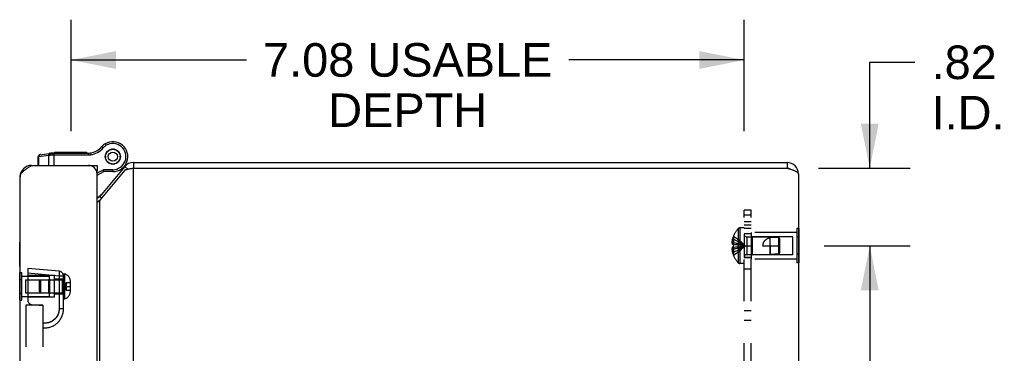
# Model space of a CAD drawing. Header units: inches. Extents: x 0 to 80, y 0 to 51.8.
# Tile 10 of 10: x 45.9 to 56.2, y 30 to 33.5. Entities that reach past the tile are written whole.
import ezdxf

# ---------------------------------------------------------------- set-up
doc = ezdxf.new("R2010")
doc.units = ezdxf.units.IN
doc.header["$LTSCALE"] = 4.400265
doc.header["$MEASUREMENT"] = 0
doc.linetypes.add('HIDDEN', pattern=[0.2, 0.1, -0.1])
doc.layers.get('0').update_dxf_attribs({"linetype": 'CONTINUOUS'})
for name, color, linetype in [('02___PRT_ALL_AXES', 7, 'CONTINUOUS'), ('06___PRT_ALL_SURFS', 7, 'CONTINUOUS'), ('DEFAULT_2', 8, 'HIDDEN'), ('DIMENSIONS', 7, 'CONTINUOUS')]:
    doc.layers.add(name, color=color, linetype=linetype)
doc.styles.get("Standard").update_dxf_attribs({"font": 'arial.ttf'})
doc.dimstyles.new('DIMSTYLE_1', dxfattribs={"dimtxt": 0.352962, "dimasz": 0.470617, "dimexe": 0.09, "dimexo": 0.07, "dimgap": 0.0375, "dimtad": 0, "dimtih": 1, "dimtoh": 1, "dimzin": 4, "dimdsep": 46, "dimtxsty": 'Standard', "dimblk": '_FILLED', "dimblk1": '_FILLED', "dimblk2": '_FILLED', "dimcen": 0.09, "dimazin": 1, "dimtfac": 1, "dimtofl": 0, "dimtmove": 0, "dimatfit": 3, "dimldrblk": '_FILLED', "dimfxl": 0, "dimtolj": 1, "dimtzin": 4, "dimarcsym": 0})

# ---------------------------------------------------------------- blocks, each defined once
blk = doc.blocks.new('_FILLED')
at = {"color": 0, "linetype": 'ByBlock'}
blk.add_solid([(0, 0), (-1, 0.2), (-1, -0.2)], dxfattribs=at)
blk = doc.blocks.new('*D2')
at = {"layer": 'DIMENSIONS', "color": 2, "linetype": 'Continuous'}
for p, q in [((54.348, 31.136), (55.253, 31.136)), ((54.829, 31.136), (54.829, 27.864)), ((54.829, 23.886), (54.829, 27.158)), ((54.348, 23.886), (55.253, 23.886))]:
    blk.add_line(p, q, dxfattribs=at)
at = {"layer": 'DIMENSIONS', "color": 2, "linetype": 'Continuous', "xscale": 0.4706166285, "yscale": 0.4706166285, "zscale": 0.4706166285}
for p, rotation in [((54.829, 31.136), 90), ((54.829, 23.886), 270)]:
    blk.add_blockref('_FILLED', p, dxfattribs=dict(at, rotation=rotation))
at = {"layer": 'DIMENSIONS', "color": 2, "linetype": 'Continuous', "insert": (54.829, 27.688), "char_height": 0.353, "width": 0.95917, "attachment_point": 2, "line_spacing_factor": 0.9}
blk.add_mtext('7.25', dxfattribs=at)
blk = doc.blocks.new('*D6')
at = {"layer": 'DIMENSIONS', "color": 2, "linetype": 'Continuous'}
for p, q in [((54.829, 31.951), (54.829, 33.066)), ((54.829, 33.066), (55.302, 33.066)), ((54.288, 31.951), (55.253, 31.951)), ((54.348, 31.136), (55.253, 31.136)), ((54.829, 31.136), (54.829, 30.195))]:
    blk.add_line(p, q, dxfattribs=at)
at = {"layer": 'DIMENSIONS', "color": 2, "linetype": 'Continuous', "xscale": 0.4706166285, "yscale": 0.4706166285, "zscale": 0.4706166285}
for p, rotation in [((54.829, 31.951), 270), ((54.829, 31.136), 90)]:
    blk.add_blockref('_FILLED', p, dxfattribs=dict(at, rotation=rotation))
at = {"layer": 'DIMENSIONS', "color": 2, "linetype": 'Continuous', "insert": (55.479, 33.242), "char_height": 0.353, "width": 0.76497, "attachment_point": 1, "line_spacing_factor": 0.9}
blk.add_mtext('.82\\PI.D.', dxfattribs=at)
blk = doc.blocks.new('*D24')
at = {"layer": 'DIMENSIONS', "color": 2, "linetype": 'Continuous'}
for p, q in [((46.431, 32.341), (46.431, 33.514)), ((53.508, 32.341), (53.508, 33.514)), ((46.431, 33.09), (48.274, 33.09)), ((53.508, 33.09), (51.665, 33.09))]:
    blk.add_line(p, q, dxfattribs=at)
at = {"layer": 'DIMENSIONS', "color": 2, "linetype": 'Continuous', "xscale": 0.4706166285, "yscale": 0.4706166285, "zscale": 0.4706166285, "rotation": 180}
blk.add_blockref('_FILLED', (46.431, 33.09), dxfattribs=at)
at = {"layer": 'DIMENSIONS', "color": 2, "linetype": 'Continuous', "xscale": 0.4706166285, "yscale": 0.4706166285, "zscale": 0.4706166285}
blk.add_blockref('_FILLED', (53.508, 33.09), dxfattribs=at)
at = {"layer": 'DIMENSIONS', "color": 2, "linetype": 'Continuous', "insert": (49.97, 33.267), "char_height": 0.35296, "width": 3.03758, "attachment_point": 2, "line_spacing_factor": 0.9}
blk.add_mtext('7.08 USABLE\\PDEPTH', dxfattribs=at)

msp = doc.modelspace()

# ---------------------------------------------------------------- linework, layer by layer
at = {"color": 7, "linetype": 'Continuous'}
for p, q in [((46.7896, 32.2093), (46.7896, 32.2093)), ((46.7896, 32.2093), (46.7996, 32.1921)), ((46.7896, 32.2093), (46.7997, 32.1921)), ((46.1027, 32.0934), (46.2199, 32.1098)), ((46.2372, 32.111), (46.6137, 32.111)), ((46.2491, 32.111), (46.2491, 31.981)), ((46.6137, 32.111), (46.6137, 32.091)), ((46.6329, 32.1125), (46.636, 32.0927)), ((46.7536, 32.1794), (46.7687, 32.1664)), ((46.7957, 32.1), (46.7922, 32.0919)), ((46.7982, 32.1084), (46.7957, 32.1)), ((46.7996, 32.1921), (46.7997, 32.1921)), ((46.8092, 32.1234), (46.8032, 32.117)), ((46.8145, 32.1305), (46.8092, 32.1234)), ((46.83, 32.1409), (46.8221, 32.1369)), ((46.8374, 32.1457), (46.83, 32.1409)), ((46.8554, 32.1501), (46.8467, 32.1491)), ((46.864, 32.1521), (46.8554, 32.1501)), ((46.8825, 32.1501), (46.874, 32.1521)), ((46.8913, 32.1491), (46.8825, 32.1501)), ((46.908, 32.1409), (46.9006, 32.1457)), ((46.9158, 32.1369), (46.908, 32.1409)), ((46.9287, 32.1234), (46.9235, 32.1305)), ((46.9348, 32.117), (46.9287, 32.1234)), ((46.9423, 32.1), (46.9397, 32.1084)), ((46.9458, 32.0919), (46.9423, 32.1)), ((46.0855, 32.0736), (46.0921, 32.0742)), ((46.0855, 31.981), (46.0855, 32.0736)), ((46.0921, 32.0742), (46.1932, 32.0884)), ((46.0921, 31.981), (46.0921, 32.0742)), ((46.1932, 32.0884), (46.1932, 31.981)), ((46.2316, 32.091), (46.6137, 32.091)), ((46.7905, 32.0821), (46.791, 32.0733)), ((46.791, 32.0733), (46.7905, 32.0645)), ((46.7922, 32.0547), (46.7957, 32.0466)), ((46.7957, 32.0466), (46.7982, 32.0382)), ((46.8032, 32.0296), (46.8092, 32.0232)), ((46.8092, 32.0232), (46.8145, 32.0161)), ((46.8221, 32.0097), (46.83, 32.0058)), ((46.83, 32.0058), (46.8374, 32.0009)), ((46.8467, 31.9975), (46.8554, 31.9965)), ((46.8554, 31.9965), (46.864, 31.9945)), ((46.874, 31.9945), (46.8825, 31.9965)), ((46.8825, 31.9965), (46.8913, 31.9975)), ((46.9006, 32.0009), (46.908, 32.0058)), ((46.908, 32.0058), (46.9158, 32.0097)), ((46.9235, 32.0161), (46.9287, 32.0232)), ((46.9287, 32.0232), (46.9348, 32.0296)), ((46.9397, 32.0382), (46.9423, 32.0466)), ((46.9423, 32.0466), (46.9458, 32.0547)), ((46.947, 32.0733), (46.9475, 32.0821)), ((46.9475, 32.0645), (46.947, 32.0733)), ((47.0156, 32.0159), (47.0155, 32.0155)), ((47.0855, 32.0111), (47.0855, 31.9511)), ((53.9585, 32.0111), (53.9585, 31.9511)), ((45.9978, 31.98), (45.9989, 31.9717)), ((46.7035, 31.921), (46.6983, 31.921)), ((46.7028, 31.9013), (46.7691, 31.9358)), ((46.7035, 31.981), (46.7035, 31.921)), ((46.7035, 31.8791), (46.774, 31.9158)), ((46.774, 31.9158), (46.7691, 31.9358)), ((46.869, 31.9358), (46.7691, 31.9358)), ((46.869, 31.9158), (46.774, 31.9158)), ((46.869, 31.9158), (46.869, 31.9358)), ((46.9936, 31.9682), (47.0285, 31.9389)), ((46.7306, 31.6548), (46.7496, 31.6389)), ((45.8895, 30.918), (45.8895, 31.174)), ((45.8895, 31.174), (45.8935, 31.174)), ((45.8895, 30.918), (45.8935, 30.918))]:
    msp.add_line(p, q, dxfattribs=at)
at = {"color": 3, "linetype": 'Continuous'}
for p, q in [((47.0855, 32.0111), (53.9585, 32.0111)), ((45.9978, 31.971), (46.0135, 31.981)), ((46.0135, 31.981), (46.7035, 31.981)), ((46.7035, 23.131), (46.7035, 31.891)), ((46.9936, 31.9682), (46.7306, 31.6548)), ((46.9936, 31.9296), (46.7306, 31.6163)), ((47.0855, 31.9511), (47.0706, 31.948)), ((47.0855, 23.0711), (47.0855, 31.9511)), ((47.0855, 31.9511), (53.9585, 31.9511)), ((54.0785, 31.8911), (54.0785, 23.1311)), ((45.8935, 23.161), (45.8935, 31.861)), ((46.7306, 23.4059), (46.7306, 31.6163))]:
    msp.add_line(p, q, dxfattribs=at)
at = {"color": 7, "linetype": 'Continuous'}
for points in [[(46.2083, 32.1082), (46.2075, 32.108), (46.2066, 32.1078), (46.2058, 32.1076), (46.205, 32.1073), (46.2042, 32.107), (46.2034, 32.1066), (46.2026, 32.1062), (46.2019, 32.1058), (46.2011, 32.1053), (46.2004, 32.1048), (46.1998, 32.1042), (46.1991, 32.1036), (46.1985, 32.103), (46.1979, 32.1023), (46.1973, 32.1016), (46.1968, 32.1008), (46.1963, 32.1001), (46.1958, 32.0993), (46.1954, 32.0985), (46.195, 32.0976), (46.1946, 32.0968), (46.1943, 32.0959), (46.194, 32.095), (46.1938, 32.0941), (46.1936, 32.0931), (46.1934, 32.0922), (46.1933, 32.0912), (46.1932, 32.0903), (46.1932, 32.0893), (46.1932, 32.0884)], [(46.2199, 32.1098), (46.2193, 32.1097), (46.2187, 32.1095), (46.2182, 32.1094), (46.2176, 32.1091), (46.2171, 32.1089), (46.2166, 32.1086), (46.2161, 32.1082), (46.2156, 32.1078), (46.2151, 32.1074), (46.2147, 32.1069), (46.2142, 32.1064), (46.2138, 32.1059), (46.2134, 32.1053), (46.213, 32.1047), (46.2126, 32.1041), (46.2123, 32.1034), (46.212, 32.1027), (46.2117, 32.102), (46.2114, 32.1013), (46.2112, 32.1005), (46.2109, 32.0997), (46.2107, 32.0989), (46.2106, 32.098), (46.2104, 32.0972), (46.2103, 32.0963), (46.2102, 32.0954), (46.2101, 32.0945), (46.2101, 32.0936), (46.2101, 32.0927), (46.2101, 32.0918), (46.2101, 32.0909), (46.2102, 32.09)], [(46.2372, 32.111), (46.2369, 32.111), (46.2367, 32.1109), (46.2364, 32.1108), (46.2361, 32.1106), (46.2359, 32.1105), (46.2356, 32.1102), (46.2354, 32.11), (46.2351, 32.1096), (46.2349, 32.1093), (46.2347, 32.1089), (46.2344, 32.1085), (46.2342, 32.108), (46.234, 32.1075), (46.2338, 32.1069), (46.2336, 32.1064), (46.2334, 32.1058), (46.2332, 32.1051), (46.233, 32.1045), (46.2329, 32.1038), (46.2327, 32.103), (46.2325, 32.1023), (46.2324, 32.1015), (46.2323, 32.1007), (46.2322, 32.0999), (46.232, 32.0991), (46.2319, 32.0982), (46.2319, 32.0973), (46.2318, 32.0965), (46.2317, 32.0956), (46.2317, 32.0947), (46.2316, 32.0938), (46.2316, 32.0928), (46.2316, 32.0919), (46.2316, 32.091)], [(46.1072, 32.094), (46.1063, 32.0939), (46.1055, 32.0937), (46.1047, 32.0935), (46.1039, 32.0932), (46.1031, 32.0929), (46.1023, 32.0925), (46.1015, 32.0921), (46.1007, 32.0916), (46.1, 32.0912), (46.0993, 32.0906), (46.0986, 32.0901), (46.098, 32.0894), (46.0973, 32.0888), (46.0968, 32.0881), (46.0962, 32.0874), (46.0957, 32.0867), (46.0951, 32.0859), (46.0947, 32.0851), (46.0943, 32.0843), (46.0939, 32.0835), (46.0935, 32.0826), (46.0932, 32.0817), (46.0929, 32.0808), (46.0927, 32.0799), (46.0925, 32.079), (46.0923, 32.078), (46.0922, 32.0771), (46.0921, 32.0761), (46.0921, 32.0752), (46.0921, 32.0742)], [(46.1932, 32.0884), (46.2118, 32.0901), (46.2134, 32.0903), (46.2151, 32.0904), (46.2169, 32.0905), (46.2186, 32.0906), (46.2204, 32.0907), (46.2222, 32.0908), (46.224, 32.0909), (46.2259, 32.0909), (46.2278, 32.091), (46.2297, 32.091), (46.2316, 32.091)]]:
    msp.add_lwpolyline(points, dxfattribs=at)
at = {"color": 3, "linetype": 'Continuous'}
for points in [[(45.8935, 31.861), (45.8937, 31.866), (45.8945, 31.871), (45.8958, 31.876), (45.8976, 31.881), (45.8998, 31.886), (45.9026, 31.891), (45.9059, 31.896), (45.9096, 31.901), (45.9137, 31.906), (45.9183, 31.911), (45.9233, 31.916), (45.9286, 31.921), (45.9344, 31.926), (45.9404, 31.931), (45.9468, 31.936), (45.9535, 31.941), (45.9604, 31.946), (45.9676, 31.951), (45.9749, 31.956), (45.9824, 31.961), (45.9901, 31.966), (45.9978, 31.971)], [(47.0706, 31.948), (47.0632, 31.9465), (47.0559, 31.9449), (47.0487, 31.9434), (47.0417, 31.9419), (47.0348, 31.9404), (47.0281, 31.9388), (47.0216, 31.9373), (47.0154, 31.9358), (47.0095, 31.9342), (47.0039, 31.9327), (46.9985, 31.9312), (46.9936, 31.9296)], [(54.0785, 31.8911), (54.0782, 31.8938), (54.0773, 31.8965), (54.0758, 31.8992), (54.0737, 31.902), (54.071, 31.9047), (54.0677, 31.9075), (54.0639, 31.9102), (54.0595, 31.9129), (54.0546, 31.9156), (54.0493, 31.9183), (54.0434, 31.9211), (54.0371, 31.9238), (54.0304, 31.9265), (54.0234, 31.9293), (54.0161, 31.932), (54.0084, 31.9347), (54.0005, 31.9374), (53.9924, 31.9402), (53.984, 31.9429), (53.9756, 31.9456), (53.967, 31.9484), (53.9585, 31.9511)], [(46.7306, 31.6163), (46.7271, 31.612), (46.7232, 31.6077), (46.7191, 31.6034), (46.7147, 31.5991), (46.71, 31.5948), (46.7052, 31.5906), (46.7035, 31.5891)]]:
    msp.add_lwpolyline(points, dxfattribs=at)
at = {"color": 7, "linetype": 'Continuous'}
for radius in [0.078, 0.048]:
    msp.add_circle((46.869, 32.0733), radius, dxfattribs=at)
for centre, radius, start, end in [((46.869, 32.0733), 0.1575, 120.78995, 142.64024), ((46.8612, 32.0866), 0.1421, 120.26499, 139.20673), ((46.869, 32.0733), 0.1575, 270, 120.26499), ((46.869, 32.0733), 0.1375, 270, 120.26499), ((46.2372, 31.986), 0.125, 89.99992, 97.96182), ((46.6137, 32.236), 0.125, 270, 278.84009), ((46.6022, 32.3101), 0.2, 278.84009, 319.20673), ((46.6022, 32.3101), 0.22, 278.84009, 319.20673), ((46.8612, 32.0866), 0.1221, 120.26499, 139.20673), ((46.1055, 32.0736), 0.02, 97.96175, 180), ((46.6137, 32.236), 0.145, 270, 278.84009), ((46.7734, 32.1103), 0.26, 326.98325, 338.622), ((47.0855, 31.8911), 0.06, 90, 113.1031), ((53.9585, 31.8911), 0.06, 54.27182, 90), ((46.6544, 31.7584), 0.125, 293.14395, 320)]:
    msp.add_arc(centre, radius, start, end, dxfattribs=at)
at = {"color": 3, "linetype": 'Continuous'}
for centre, radius, start, end in [((47.0855, 31.8911), 0.12, 90, 140), ((53.9585, 31.8911), 0.12, 0, 90), ((46.0135, 31.861), 0.12, 90, 180), ((46.6135, 31.891), 0.09, 0, 90), ((46.6847, 31.6934), 0.06, 288.29255, 320)]:
    msp.add_arc(centre, radius, start, end, dxfattribs=at)
at = {"layer": '02___PRT_ALL_AXES', "color": 7, "linetype": 'Continuous'}
for p, q in [((46.2543, 32.111), (46.2543, 32.121)), ((46.2543, 32.121), (46.5947, 32.121)), ((46.2545, 32.111), (46.2545, 32.121)), ((46.456, 32.111), (46.456, 32.121)), ((46.526, 32.111), (46.526, 32.121)), ((46.5344, 32.111), (46.5344, 32.121)), ((46.5863, 32.111), (46.5863, 32.121)), ((46.5947, 32.111), (46.5947, 32.121))]:
    msp.add_line(p, q, dxfattribs=at)
at = {"layer": '02___PRT_ALL_AXES', "color": 8, "linetype": 'HIDDEN'}
for p, q in [((53.5825, 31.2761), (53.5825, 30.9961)), ((54.0615, 31.2761), (53.5825, 31.2761)), ((53.5075, 31.2611), (53.5075, 31.0111)), ((53.5825, 31.2611), (53.5075, 31.2611)), ((53.5825, 31.0111), (53.5075, 31.0111)), ((54.0615, 30.9961), (53.5825, 30.9961)), ((45.9105, 30.8145), (46.202, 30.8145)), ((46.202, 30.6025), (46.202, 30.8145)), ((45.9105, 30.6025), (46.202, 30.6025))]:
    msp.add_line(p, q, dxfattribs=at)
at = {"layer": '02___PRT_ALL_AXES', "color": 7, "linetype": 'Continuous'}
msp.add_circle((46.869, 32.0733), 0.079, dxfattribs=at)
at = {"layer": '06___PRT_ALL_SURFS', "color": 8, "linetype": 'HIDDEN'}
for p, q in [((54.0785, 31.3162), (54.0615, 31.3162)), ((54.0615, 31.3162), (54.0615, 30.9559)), ((54.0785, 31.2261), (54.0615, 31.2261)), ((54.0785, 31.046), (54.0615, 31.046)), ((54.0785, 30.9559), (54.0615, 30.9559)), ((45.8935, 30.8528), (45.9105, 30.8528)), ((45.8935, 30.7807), (45.9105, 30.7807)), ((45.9105, 30.5642), (45.9105, 30.8528)), ((45.8935, 30.6363), (45.9105, 30.6363)), ((45.8935, 30.5642), (45.9105, 30.5642))]:
    msp.add_line(p, q, dxfattribs=at)
at = {"layer": '06___PRT_ALL_SURFS', "color": 7, "linetype": 'Continuous'}
for p, q in [((54.0825, 31.3162), (54.0785, 31.3162)), ((54.0825, 31.3162), (54.0825, 30.9559)), ((54.0825, 31.2261), (54.0785, 31.2261)), ((54.0825, 31.046), (54.0785, 31.046)), ((54.0825, 30.9559), (54.0785, 30.9559)), ((45.8895, 30.5642), (45.8895, 30.8528)), ((45.8895, 30.8528), (45.8935, 30.8528)), ((45.8895, 30.7807), (45.8935, 30.7807)), ((45.8895, 30.6363), (45.8935, 30.6363)), ((45.8895, 30.5642), (45.8935, 30.5642))]:
    msp.add_line(p, q, dxfattribs=at)
at = {"layer": 'DEFAULT_2', "color": 8, "linetype": 'HIDDEN'}
for p, q in [((53.5075, 23.5111), (53.5075, 31.5111)), ((53.5825, 31.5111), (53.5075, 31.5111)), ((53.5825, 23.5111), (53.5825, 31.5111)), ((53.5075, 31.4594), (53.5825, 31.4594)), ((53.5825, 31.3861), (53.5075, 31.3861)), ((53.4465, 31.3163), (53.4465, 30.9558)), ((53.461, 31.3226), (53.461, 30.9496)), ((53.5075, 31.3226), (53.461, 31.3226)), ((53.5075, 31.357), (53.5825, 31.357)), ((53.5825, 31.3171), (53.5075, 31.3171)), ((53.3942, 31.171), (53.3792, 31.171)), ((53.3942, 31.2046), (53.3841, 31.2046)), ((53.3946, 31.2353), (53.3942, 31.2356)), ((53.3946, 31.2353), (53.3942, 31.2344)), ((53.3942, 31.2344), (53.3942, 31.1516)), ((53.5357, 31.2301), (53.5357, 31.0421)), ((53.5357, 31.2301), (53.7825, 31.2301)), ((53.5925, 31.2311), (53.5825, 31.2411)), ((53.5925, 31.2311), (53.5925, 31.0411)), ((54.02, 31.2311), (53.5925, 31.2311)), ((53.7825, 31.0421), (53.7825, 31.2301)), ((53.8726, 31.2211), (53.7825, 31.2301)), ((53.8726, 31.0511), (53.8726, 31.2211)), ((53.8825, 31.2101), (53.8726, 31.2211)), ((53.8726, 31.221), (53.8777, 31.2153)), ((53.8777, 31.2153), (53.8825, 31.2101)), ((53.8825, 31.0621), (53.8825, 31.2101)), ((54.02, 31.0411), (54.02, 31.2311)), ((53.3942, 31.1012), (53.3792, 31.1012)), ((53.3942, 31.1516), (53.3841, 31.1516)), ((53.3942, 31.1206), (53.3841, 31.1206)), ((53.3942, 31.0676), (53.3841, 31.0676)), ((53.3946, 31.1515), (53.3942, 31.1516)), ((53.3942, 31.1516), (53.4166, 31.1494)), ((53.3942, 31.1206), (53.4166, 31.1227)), ((53.3946, 31.1206), (53.3942, 31.1206)), ((53.3942, 31.1206), (53.3942, 31.0378)), ((53.3944, 31.1258), (53.3946, 31.1206)), ((53.4163, 31.1227), (53.4381, 31.1251)), ((53.4379, 31.125), (53.459, 31.1275)), ((53.4588, 31.1275), (53.4793, 31.1302)), ((53.5075, 31.1361), (53.5825, 31.1361)), ((53.7025, 31.1361), (53.8825, 31.1361)), ((53.7825, 31.1361), (53.7825, 31.0421)), ((53.3946, 31.0368), (53.3942, 31.0378)), ((53.3946, 31.0368), (53.3942, 31.0366)), ((53.5075, 31.0111), (53.5825, 31.0111)), ((53.5357, 31.0421), (53.7825, 31.0421)), ((53.5925, 31.0411), (53.5825, 31.0311)), ((54.02, 31.0411), (53.5925, 31.0411)), ((53.8726, 31.0511), (53.7825, 31.0421)), ((53.8825, 31.0621), (53.8726, 31.0511)), ((45.9745, 30.896), (45.9745, 30.5631)), ((46.3038, 30.8672), (45.9745, 30.896)), ((46.3044, 30.8667), (46.3038, 30.8672)), ((53.5075, 30.9496), (53.461, 30.9496)), ((53.5075, 30.8941), (53.5825, 30.8941)), ((45.952, 30.7775), (45.952, 30.6395)), ((45.952, 30.7775), (46.3395, 30.7775)), ((46.3038, 30.8174), (45.9745, 30.8462)), ((46.2555, 30.821), (45.9745, 30.8234)), ((46.0995, 30.7637), (46.1133, 30.7775)), ((46.0995, 30.6533), (46.0995, 30.7637)), ((46.1133, 30.6395), (46.1133, 30.7775)), ((46.192, 30.7775), (46.202, 30.7875)), ((46.192, 30.7775), (46.192, 30.6395)), ((46.202, 30.7875), (46.202, 30.6295)), ((46.2555, 30.596), (46.2555, 30.821)), ((46.2555, 30.7865), (46.3495, 30.7865)), ((46.3495, 30.8174), (46.3038, 30.8174)), ((46.3395, 30.6395), (46.3395, 30.7775)), ((46.3495, 30.471), (46.3495, 30.8395)), ((46.3495, 30.8395), (46.3645, 30.8395)), ((46.3645, 30.5775), (46.3645, 30.8395)), ((46.4225, 30.6571), (46.4225, 30.7599)), ((46.0995, 30.6533), (46.1133, 30.6395)), ((46.3697, 30.7085), (46.4225, 30.7085)), ((46.3785, 30.748), (46.3785, 30.6689)), ((46.3785, 30.748), (46.4201, 30.748)), ((46.3785, 30.6689), (46.4201, 30.6689)), ((46.4201, 30.748), (46.4201, 30.6689)), ((45.952, 30.6395), (46.3395, 30.6395)), ((46.2555, 30.596), (45.9745, 30.5935)), ((46.192, 30.6395), (46.202, 30.6295)), ((46.2555, 30.6305), (46.3495, 30.6305)), ((46.3495, 30.5775), (46.3645, 30.5775)), ((45.9535, 30.511), (45.9535, 25.136)), ((46.1345, 30.511), (45.9535, 30.511)), ((46.0165, 30.5173), (46.1345, 30.507)), ((46.1345, 30.511), (46.1345, 25.136)), ((46.3363, 30.471), (46.3038, 30.471)), ((46.3495, 30.471), (46.3038, 30.471)), ((46.3495, 30.471), (46.3363, 30.471)), ((53.5075, 30.4545), (53.5825, 30.4545)), ((46.2855, 30.3992), (46.2854, 30.3989)), ((53.5075, 30.3533), (53.5825, 30.3533)), ((46.1473, 30.3211), (46.1472, 30.3211))]:
    msp.add_line(p, q, dxfattribs=at)
for points in [[(53.3841, 31.2046), (53.3831, 31.2001), (53.3823, 31.1957), (53.3815, 31.1915), (53.3809, 31.1873), (53.3803, 31.1831), (53.3799, 31.179), (53.3795, 31.175), (53.3792, 31.171)], [(53.3792, 31.171), (53.3795, 31.1686), (53.3799, 31.1661), (53.3804, 31.1637), (53.3809, 31.1613), (53.3816, 31.1588), (53.3823, 31.1564), (53.3832, 31.154), (53.3841, 31.1516)], [(53.3942, 31.2046), (53.4163, 31.1951), (53.4379, 31.1849), (53.4588, 31.1739), (53.4792, 31.1621), (53.499, 31.1495), (53.5182, 31.1361)], [(53.3942, 31.171), (53.4163, 31.1662), (53.4379, 31.1609), (53.4588, 31.1553), (53.4792, 31.1493), (53.499, 31.1429), (53.5182, 31.1361)], [(53.3946, 31.2353), (53.4166, 31.2216), (53.4381, 31.2068), (53.459, 31.1908), (53.4793, 31.1737), (53.4991, 31.1555), (53.5182, 31.1361)], [(53.7825, 31.2202), (53.7752, 31.218), (53.7683, 31.2157), (53.7618, 31.2132), (53.7558, 31.2106), (53.7503, 31.2078), (53.7451, 31.2049), (53.7404, 31.202), (53.736, 31.1989), (53.7321, 31.1958), (53.7285, 31.1927), (53.7252, 31.1896), (53.7222, 31.1864), (53.7195, 31.1833), (53.7171, 31.1801), (53.7149, 31.1769), (53.7128, 31.1736), (53.711, 31.1703), (53.7093, 31.1669), (53.7078, 31.1633), (53.7065, 31.1597), (53.7053, 31.1559), (53.7043, 31.1521), (53.7035, 31.1481), (53.703, 31.1441), (53.7026, 31.1401), (53.7025, 31.1361)], [(53.8726, 31.221), (53.8611, 31.2219), (53.8495, 31.2226), (53.8377, 31.2231), (53.826, 31.2232), (53.8145, 31.223), (53.8034, 31.2225), (53.7927, 31.2215), (53.7825, 31.2202)], [(53.3841, 31.1206), (53.3832, 31.1182), (53.3823, 31.1157), (53.3816, 31.1133), (53.3809, 31.1109), (53.3804, 31.1084), (53.3799, 31.106), (53.3795, 31.1036), (53.3792, 31.1012)], [(53.3792, 31.1012), (53.3795, 31.0972), (53.3799, 31.0931), (53.3803, 31.089), (53.3809, 31.0849), (53.3815, 31.0807), (53.3823, 31.0764), (53.3831, 31.072), (53.3841, 31.0676)], [(53.3946, 31.1515), (53.3944, 31.1464), (53.3942, 31.1412), (53.3942, 31.1361)], [(53.3942, 31.0676), (53.4163, 31.077), (53.4379, 31.0872), (53.4588, 31.0983), (53.4792, 31.1101), (53.499, 31.1227), (53.5182, 31.1361)], [(53.3942, 31.1012), (53.4163, 31.106), (53.4379, 31.1112), (53.4588, 31.1168), (53.4792, 31.1228), (53.499, 31.1293), (53.5182, 31.1361)], [(53.3944, 31.1258), (53.3942, 31.1309), (53.3942, 31.1361)], [(53.3946, 31.0368), (53.4166, 31.0505), (53.4381, 31.0653), (53.459, 31.0813), (53.4793, 31.0984), (53.4991, 31.1167), (53.5182, 31.1361)], [(53.4163, 31.1494), (53.4381, 31.1471), (53.459, 31.1446), (53.4793, 31.1419), (53.4991, 31.1391), (53.5182, 31.1361)], [(53.4379, 31.1471), (53.4588, 31.1446), (53.4792, 31.142), (53.499, 31.1391), (53.5182, 31.1361)], [(53.4792, 31.1302), (53.499, 31.133), (53.5182, 31.1361)], [(53.4793, 31.1302), (53.4991, 31.1331), (53.5182, 31.1361)], [(46.3044, 30.8667), (46.3048, 30.8654), (46.3052, 30.8633), (46.3054, 30.8604), (46.3056, 30.8567), (46.3056, 30.8525)], [(46.3038, 30.8174), (46.3038, 30.4697), (46.3038, 30.4683), (46.3038, 30.4669), (46.3037, 30.4655), (46.3037, 30.4641), (46.3036, 30.4626), (46.3035, 30.4612), (46.3034, 30.4596), (46.3033, 30.4581), (46.3031, 30.4565), (46.303, 30.4549), (46.3028, 30.4533), (46.3026, 30.4516), (46.3024, 30.45), (46.3021, 30.4482), (46.3018, 30.4465), (46.3015, 30.4448), (46.3012, 30.443), (46.3009, 30.4412), (46.3005, 30.4393), (46.2999, 30.4371), (46.2994, 30.4347), (46.2988, 30.4325), (46.2983, 30.4305), (46.2977, 30.4285), (46.2971, 30.4266), (46.2965, 30.4248), (46.296, 30.423), (46.2954, 30.4214), (46.2949, 30.4199), (46.2943, 30.4184), (46.2938, 30.417), (46.2933, 30.4158), (46.2928, 30.4146), (46.2924, 30.4135), (46.2919, 30.4124), (46.2915, 30.4115), (46.2911, 30.4106), (46.291, 30.4102), (46.2905, 30.4091), (46.2888, 30.4056), (46.287, 30.402), (46.2864, 30.4007), (46.2861, 30.4002), (46.2858, 30.3997), (46.2855, 30.3992)], [(46.3056, 30.8525), (46.3056, 30.8476), (46.3054, 30.8422), (46.3052, 30.8363), (46.3048, 30.8302), (46.3044, 30.8238), (46.3038, 30.8174)], [(46.3785, 30.748), (46.3775, 30.7458), (46.3766, 30.7436), (46.3758, 30.7414), (46.375, 30.7393), (46.3743, 30.7371), (46.3736, 30.7349), (46.373, 30.7327), (46.3724, 30.7305), (46.3719, 30.7283), (46.3714, 30.7261), (46.371, 30.7239), (46.3707, 30.7217), (46.3704, 30.7195), (46.3701, 30.7173), (46.3699, 30.7151), (46.3698, 30.7129), (46.3697, 30.7107), (46.3697, 30.7085)], [(46.3785, 30.6689), (46.3775, 30.6711), (46.3766, 30.6733), (46.3758, 30.6755), (46.375, 30.6777), (46.3743, 30.6799), (46.3736, 30.6821), (46.373, 30.6843), (46.3724, 30.6865), (46.3719, 30.6887), (46.3714, 30.6909), (46.371, 30.6931), (46.3707, 30.6953), (46.3704, 30.6975), (46.3701, 30.6997), (46.3699, 30.7019), (46.3698, 30.7041), (46.3697, 30.7063), (46.3697, 30.7085)], [(46.3038, 30.471), (46.3, 30.4383), (46.2903, 30.4087), (46.2742, 30.3816), (46.2529, 30.3584), (46.2272, 30.3403), (46.1982, 30.3277), (46.1675, 30.3218), (46.1345, 30.3222)], [(46.2759, 30.3838), (46.2749, 30.3825), (46.2744, 30.3817), (46.2735, 30.3805), (46.2724, 30.3792), (46.2715, 30.3779), (46.2705, 30.3767), (46.2695, 30.3754), (46.2684, 30.3742), (46.2674, 30.373), (46.2664, 30.3718), (46.2653, 30.3706), (46.2642, 30.3694), (46.2631, 30.3683), (46.262, 30.3671), (46.2609, 30.366), (46.2598, 30.3648), (46.2587, 30.3637), (46.2575, 30.3626), (46.2564, 30.3615), (46.2552, 30.3604), (46.2541, 30.3594), (46.2528, 30.3583), (46.2508, 30.3566), (46.2485, 30.3547), (46.2463, 30.3529), (46.244, 30.3511), (46.2416, 30.3493), (46.2392, 30.3476), (46.2366, 30.3459), (46.234, 30.3442), (46.2314, 30.3426), (46.2287, 30.341), (46.2259, 30.3394), (46.223, 30.3379), (46.22, 30.3364), (46.217, 30.3349), (46.2139, 30.3336), (46.2108, 30.3322), (46.2076, 30.3309), (46.2043, 30.3297), (46.2007, 30.3285), (46.1975, 30.3275), (46.1958, 30.327)], [(46.2821, 30.3931), (46.2817, 30.3925), (46.2813, 30.3919), (46.2809, 30.3912), (46.2805, 30.3906), (46.2801, 30.3899), (46.2796, 30.3893), (46.2792, 30.3886), (46.2788, 30.388), (46.2783, 30.3873), (46.2778, 30.3866), (46.2774, 30.3859), (46.2769, 30.3852), (46.2764, 30.3845), (46.2759, 30.3838)], [(46.2851, 30.3985), (46.2832, 30.395), (46.2827, 30.3942), (46.2821, 30.3931)], [(46.2854, 30.3989), (46.2854, 30.3989), (46.2851, 30.3985)], [(46.1472, 30.3211), (46.1469, 30.3212), (46.1469, 30.3211), (46.1464, 30.3212), (46.1449, 30.3213), (46.1424, 30.3214), (46.1389, 30.3218), (46.1345, 30.3222)], [(46.1504, 30.321), (46.1484, 30.3211), (46.1478, 30.3211), (46.1474, 30.3211), (46.1473, 30.3211), (46.1473, 30.3211)], [(46.1643, 30.3214), (46.1636, 30.3213), (46.1629, 30.3213), (46.1622, 30.3212), (46.1614, 30.3212), (46.1607, 30.3211), (46.1599, 30.3211), (46.1591, 30.3211), (46.1583, 30.3211), (46.1575, 30.321), (46.1566, 30.321), (46.1558, 30.321), (46.1549, 30.321), (46.154, 30.321), (46.1531, 30.321), (46.1522, 30.321), (46.1513, 30.321), (46.1504, 30.321)], [(46.1958, 30.327), (46.1929, 30.3262), (46.1914, 30.3258), (46.1898, 30.3254), (46.1883, 30.325), (46.1867, 30.3246), (46.1852, 30.3243), (46.1836, 30.324), (46.1821, 30.3237), (46.1805, 30.3234), (46.1789, 30.3231), (46.1774, 30.3228), (46.1758, 30.3226), (46.1742, 30.3224), (46.1726, 30.3222), (46.171, 30.322), (46.1695, 30.3218), (46.1678, 30.3216), (46.1663, 30.3215), (46.1655, 30.3214), (46.1643, 30.3214)]]:
    msp.add_lwpolyline(points, dxfattribs=at)
for centre, radius, start, end in [((53.6364, 31.1361), 0.2618, 136.4862, 157.66431), ((53.461, 31.3026), 0.02, 90, 136.4862), ((53.6364, 31.1361), 0.2614, 157.91062, 164.80589), ((53.5357, 31.2583), 0.0282, 180, 270), ((53.6364, 31.1361), 0.2614, 195.19411, 202.08938), ((53.6364, 31.1361), 0.2618, 202.33569, 223.5138), ((53.5357, 31.0139), 0.0282, 90, 180), ((46.2995, 30.8174), 0.05, 0, 85), ((53.461, 30.9696), 0.02, 223.5138, 270), ((46.3395, 30.7875), 0.01, 270, 360), ((46.3389, 30.7599), 0.0836, 0, 72.16768), ((46.3389, 30.6571), 0.0836, 287.83232, 360), ((46.4201, 30.7504), 0.00237, 270, 360), ((46.4201, 30.6666), 0.00237, 0, 90), ((46.0205, 30.5631), 0.046, 180, 265), ((46.3395, 30.6295), 0.01, 0, 90), ((46.1495, 30.471), 0.2, 265.69878, 360)]:
    msp.add_arc(centre, radius, start, end, dxfattribs=at)

# ---------------------------------------------------------------- dimensions: what is measured, and where the dimension line sits
at = {"layer": 'DIMENSIONS', "color": 2, "linetype": 'Continuous'}
for base, p1, p2, angle, text, picture, middle in [((46.4315, 33.0903), (53.5075, 32.2705), (46.4315, 32.2705), 180, '<> USABLE\\PDEPTH', '*D24', (49.9695, 32.8256)), ((54.8294488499, 31.1360715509), (54.2179644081, 31.9510715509), (54.2779644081, 31.1360715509), 270, '<>\\PI.D.', '*D6', (55.8612033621, 32.8008687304))]:
    dim = msp.add_linear_dim(base=base, p1=p1, p2=p2, angle=angle, text=text, dimstyle='DIMSTYLE_1', dxfattribs=at)
    dim.commit()
    dim.dimension.update_dxf_attribs({"geometry": picture, "text_midpoint": middle, "dimtype": 160})
dim = msp.add_linear_dim(base=(54.8294, 31.1361), p1=(54.278, 23.8861), p2=(54.278, 31.1361), angle=90, dimstyle='DIMSTYLE_1', dxfattribs=at)
dim.commit()
dim.dimension.update_dxf_attribs({"geometry": '*D2', "text_midpoint": (54.831, 27.5091), "dimtype": 160})

doc.saveas('drawing.dxf')
